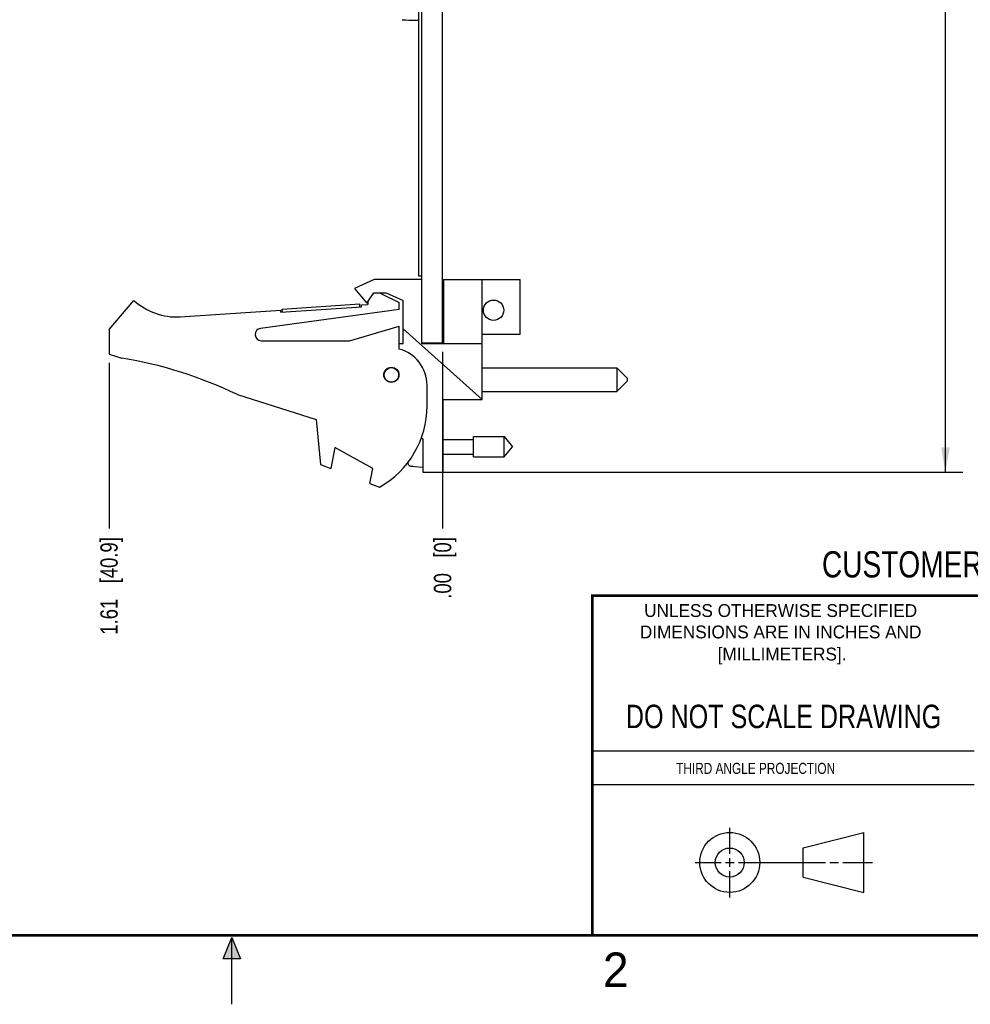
# Model space of a CAD drawing. Header units: inches. Extents: x 0 to 22, y 0 to 17.
# Tile 17 of 26: x 9.5 to 16.3, y 0 to 7.1. Entities that reach past the tile are written whole.
import ezdxf

# ---------------------------------------------------------------- set-up
doc = ezdxf.new("R2010")
doc.units = ezdxf.units.IN
doc.header["$LTSCALE"] = 1.21
doc.header["$MEASUREMENT"] = 0
doc.layers.get('0').update_dxf_attribs({"linetype": 'CONTINUOUS'})
doc.layers.add('DIMENSIONS', color=7, linetype='CONTINUOUS')
doc.styles.get("Standard").update_dxf_attribs({"font": 'txt', "width": 0.8})
doc.styles.add('TEXTSTYLE_2', font='txt')
doc.dimstyles.new('DIMSTYLE_1', dxfattribs={"dimtxt": 0.125, "dimasz": 0.18, "dimexe": 0.18, "dimexo": 0.0625, "dimgap": 0.09, "dimtad": 0, "dimtih": 1, "dimtoh": 1, "dimlfac": 0.666667, "dimzin": 4, "dimdsep": 46, "dimtxsty": 'STANDARD', "dimblk": '_FILLED', "dimblk1": '_FILLED', "dimblk2": '_FILLED', "dimcen": 0.09, "dimadec": 0, "dimazin": 0, "dimtp": 0.01, "dimtm": 0.01, "dimtfac": 1, "dimtofl": 0, "dimtmove": 0, "dimatfit": 3, "dimldrblk": '_FILLED', "dimfxl": 1, "dimtolj": 1, "dimtzin": 4, "dimarcsym": 0})
doc.dimstyles.new('DIMSTYLE_2', dxfattribs={"dimtxt": 0.125, "dimasz": 0.18, "dimexe": 0.18, "dimexo": 0.0625, "dimgap": 0.09, "dimtad": 0, "dimtih": 1, "dimtoh": 1, "dimlfac": 0.666667, "dimzin": 4, "dimdsep": 46, "dimtxsty": 'STANDARD', "dimblk": '_FILLED', "dimblk1": '_FILLED', "dimblk2": '_FILLED', "dimcen": 0.09, "dimadec": 0, "dimazin": 0, "dimtp": 0.01, "dimtm": 0.01, "dimtfac": 1, "dimtofl": 0, "dimtmove": 0, "dimatfit": 3, "dimldrblk": '_FILLED', "dimfxl": 1, "dimtolj": 1, "dimtzin": 4, "dimarcsym": 0})

# ---------------------------------------------------------------- blocks, each defined once
blk = doc.blocks.new('*D3')
at = {"layer": 'DIMENSIONS', "color": 2, "linetype": 'CONTINUOUS'}
blk.add_line((12.5266, 4.725), (12.5266, 3.4456), dxfattribs=at)
at = {"layer": 'DIMENSIONS', "color": 2, "linetype": 'CONTINUOUS', "insert": (12.4641, 3.3831), "char_height": 0.125, "width": 0.725, "attachment_point": 3, "rotation": 90, "line_spacing_factor": 0.9}
blk.add_mtext('.00{\\Ftxt.shx;\\W1.000000;\\H0.125000; }[0]', dxfattribs=at)
blk = doc.blocks.new('_FILLED')
at = {"color": 0, "linetype": 'BYBLOCK'}
blk.add_solid([(0, 0), (-1, 0.174), (-1, -0.174)], dxfattribs=at)
blk = doc.blocks.new('*D4')
at = {"layer": 'DIMENSIONS', "color": 2, "linetype": 'CONTINUOUS'}
blk.add_line((10.1116, 4.6456), (10.1116, 3.4456), dxfattribs=at)
at = {"layer": 'DIMENSIONS', "color": 2, "linetype": 'CONTINUOUS', "insert": (10.0491, 3.3831), "char_height": 0.125, "width": 1.125, "attachment_point": 3, "rotation": 90, "line_spacing_factor": 0.9}
blk.add_mtext('1.61{\\Ftxt.shx;\\W1.000000;\\H0.125000; }[40.9]', dxfattribs=at)
blk = doc.blocks.new('*D16')
at = {"layer": 'DIMENSIONS', "color": 2, "linetype": 'CONTINUOUS'}
for p, q in [((12.5891, 11.452), (16.2923, 11.452)), ((16.1673, 11.452), (16.1673, 7.7783)), ((16.1673, 3.8546), (16.1673, 7.3408)), ((12.4466, 3.8546), (16.2923, 3.8546))]:
    blk.add_line(p, q, dxfattribs=at)
at = {"layer": 'DIMENSIONS', "color": 2, "linetype": 'CONTINUOUS', "xscale": 0.18, "yscale": 0.18, "zscale": 0.18}
for p, rotation in [((16.1673, 11.452), 90), ((16.1673, 3.8546), 270)]:
    blk.add_blockref('_FILLED', p, dxfattribs=dict(at, rotation=rotation))
at = {"layer": 'DIMENSIONS', "color": 2, "linetype": 'CONTINUOUS', "insert": (16.0173, 7.7158), "char_height": 0.125, "width": 0.7, "attachment_point": 2, "line_spacing_factor": 0.9}
blk.add_mtext('5.06\\P[128.6]', dxfattribs=at)

msp = doc.modelspace()

# ---------------------------------------------------------------- hatches: boundary and pattern name
at = {"linetype": 'CONTINUOUS'}
msp.add_hatch(color=2, dxfattribs=at).paths.add_polyline_path([(10.9375, 0.3287), (11, 0.485), (11.0625, 0.3287)])

# ---------------------------------------------------------------- linework, layer by layer
at = {"color": 7, "linetype": 'CONTINUOUS'}
for p, q in [((12.3541, 5.272), (12.3541, 11.437)), ((12.3766, 4.7831), (12.3766, 11.452)), ((12.5266, 4.7875), (12.5266, 11.452)), ((12.0316, 5.2481), (11.8891, 5.1836)), ((12.3766, 5.2481), (12.0316, 5.2481)), ((12.3766, 5.272), (12.3541, 5.272)), ((12.5341, 5.2481), (13.0891, 5.2481)), ((12.5341, 5.2481), (12.5341, 4.7831)), ((12.8131, 4.3796), (12.8131, 5.2481)), ((13.0891, 4.8536), (13.0891, 5.2481)), ((11.8891, 5.1836), (11.9791, 5.0786)), ((11.9791, 5.0786), (12.0288, 5.1536)), ((12.0288, 5.1536), (12.1188, 5.1536)), ((12.0706, 5.1536), (12.2116, 5.0831)), ((12.1188, 5.1536), (12.2416, 5.0981)), ((10.1116, 4.8881), (10.2916, 5.0981)), ((11.3657, 5.035), (11.927, 5.0717)), ((11.9284, 5.0493), (11.927, 5.0717)), ((11.9387, 5.065), (11.9866, 5.0681)), ((11.9397, 5.05), (11.9387, 5.065)), ((11.9866, 5.0899), (11.9866, 5.0681)), ((12.2116, 5.0306), (12.2116, 5.0831)), ((12.2416, 4.7831), (12.2416, 5.0981)), ((10.6269, 4.9791), (11.3549, 5.0268)), ((12.2116, 5.0306), (11.2081, 4.8952)), ((11.3559, 5.0118), (11.3549, 5.0268)), ((11.3559, 5.0118), (11.9397, 5.05)), ((11.3671, 5.0125), (11.3657, 5.035)), ((10.1116, 4.8881), (10.1116, 4.7081)), ((11.8516, 4.8056), (12.2116, 4.9106)), ((12.2116, 4.7456), (12.2116, 4.9106)), ((12.8131, 4.3796), (12.2416, 4.8906)), ((12.8131, 4.8536), (13.0891, 4.8536)), ((11.2141, 4.8056), (11.8516, 4.8056)), ((12.2416, 4.7831), (12.2116, 4.7831)), ((12.5266, 4.7875), (12.3766, 4.7875)), ((12.8131, 4.7831), (12.3766, 4.7831)), ((10.1116, 4.7081), (10.2046, 4.6788)), ((12.8131, 4.6103), (13.7881, 4.6103)), ((13.8631, 4.5353), (13.7881, 4.6103)), ((13.7881, 4.6103), (13.7881, 4.4378)), ((13.8631, 4.5128), (13.7881, 4.4378)), ((13.8631, 4.5353), (13.8631, 4.5128)), ((12.4141, 4.3331), (12.4141, 4.4842)), ((12.8131, 4.4378), (13.7881, 4.4378)), ((11.0415, 4.4152), (11.6116, 4.2356)), ((12.5311, 4.3796), (12.8131, 4.3796)), ((12.5311, 3.8546), (12.5311, 4.3796)), ((11.6116, 4.2356), (11.6416, 3.9101)), ((12.3724, 4.1044), (12.3841, 4.0946)), ((12.3841, 4.0946), (12.3841, 3.8546)), ((12.5311, 4.0902), (12.7496, 4.0902)), ((12.7496, 4.1115), (12.9718, 4.1115)), ((12.7496, 3.9638), (12.7496, 4.1115)), ((12.9718, 4.1115), (13.0337, 4.0376)), ((12.9718, 3.9638), (12.9718, 4.1115)), ((11.7466, 4.0313), (11.7166, 3.8813)), ((12.0225, 3.8813), (11.7466, 4.0313)), ((12.9718, 3.9638), (13.0337, 4.0376)), ((12.5311, 3.9851), (12.7496, 3.9851)), ((12.7496, 3.9638), (12.9718, 3.9638)), ((11.6416, 3.9101), (11.7166, 3.8813)), ((12.0007, 3.772), (12.0225, 3.8813)), ((12.2984, 3.897), (12.3102, 3.8964)), ((12.3102, 3.8964), (12.3221, 3.8957)), ((12.3221, 3.8957), (12.3221, 3.8942)), ((12.3221, 3.8942), (12.3841, 3.8906)), ((12.3841, 3.8546), (12.5311, 3.8546)), ((12.0007, 3.772), (12.0706, 3.7451)), ((15.1374, 1.132), (15.5769, 1.2447)), ((15.5769, 0.8105), (15.5769, 1.2447)), ((15.1374, 0.9219), (15.1374, 1.132)), ((15.1374, 0.9219), (15.5769, 0.8105))]:
    msp.add_line(p, q, dxfattribs=at)
at = {"color": 2, "linetype": 'CONTINUOUS'}
for p, q in [((13.61, 1.835), (16.375, 1.835)), ((16.375, 1.5888), (13.61, 1.5888)), ((14.6059, 1.0901), (14.6059, 1.2769)), ((14.3557, 1.0276), (14.5434, 1.0276)), ((14.5747, 1.0276), (14.6372, 1.0276)), ((14.6059, 0.9964), (14.6059, 1.0589)), ((14.6684, 1.0276), (15.2987, 1.0276)), ((15.3299, 1.0276), (15.3924, 1.0276)), ((15.4237, 1.0276), (15.6394, 1.0276)), ((14.6059, 0.7723), (14.6059, 0.9651)), ((10.9375, 0.3287), (11, 0.485)), ((11, 0.485), (11.0625, 0.3287)), ((11, 0), (11, 0.485)), ((11.0625, 0.3287), (10.9375, 0.3287))]:
    msp.add_line(p, q, dxfattribs=at)
at = {"color": 7, "linetype": 'CONTINUOUS', "const_width": 0.02}
for points in [[(13.6, 2.9595), (21.5, 2.96)], [(13.61, 0.5), (13.61, 2.96)], [(0.5, 0.5), (21.5, 0.5)]]:
    msp.add_lwpolyline(points, dxfattribs=at)
at = {"color": 7, "linetype": 'CONTINUOUS'}
for centre, radius in [((12.8956, 5.0267), 0.0738), ((12.1561, 4.5581), 0.0548), ((12.1561, 4.5581), 0.0525), ((14.6059, 1.0276), 0.2171), ((14.6054, 1.0269), 0.105)]:
    msp.add_circle(centre, radius, dxfattribs=at)
for centre, radius, start, end in [((12.3201, 8.2532), 1.126, 265.61507, 265.77568), ((12.3243, 8.2535), 1.1262, 265.61512, 269.99993), ((12.3243, 8.2536), 1.1264, 270.00009, 271.51444), ((10.5975, 5.4281), 0.45, 227.16657, 273.74672), ((11.2141, 4.8506), 0.045, 97.68448, 270), ((12.1441, 4.4842), 0.27, 0, 75.52249), ((9.7196, 1.6788), 3.039, 64.21446, 80.81669), ((11.7391, 4.3331), 0.675, 299.41364, 360), ((12.7296, 4.0376), 0.469, 193.92375, 195.21193), ((12.3003, 3.9209), 0.0242, 195.21538, 203.97072), ((12.2997, 3.9204), 0.0234, 257.61754, 266.65148)]:
    msp.add_arc(centre, radius, start, end, dxfattribs=at)
msp.add_open_spline([(12.2947, 3.8976), (12.2929, 3.8979), (12.2894, 3.8992), (12.2847, 3.9022), (12.2808, 3.9062), (12.2789, 3.9094), (12.2782, 3.9111)], degree=3, knots=[0, 0, 0, 0, 0.249992, 0.499991, 0.749994, 1, 1, 1, 1], dxfattribs=at)

# ---------------------------------------------------------------- texts
at = {"color": 7, "linetype": 'CONTINUOUS', "attachment_point": 2, "line_spacing_factor": 0.9}
for s, insert, char_height, width in [('CUSTOMER DRAWING', (16.3742, 3.2811), 0.19, 2.432), ('DO NOT SCALE DRAWING', (14.9953, 2.1698), 0.17, 2.72)]:
    msp.add_mtext(s, dxfattribs=dict(at, insert=insert, char_height=char_height, width=width))
at = {"color": 2, "linetype": 'CONTINUOUS', "line_spacing_factor": 0.9, "style": 'TEXTSTYLE_2'}
for s, insert, char_height, width, attachment_point in [('UNLESS OTHERWISE SPECIFIED', (14.9742, 2.8979), 0.093, 2.418, 2), ('DIMENSIONS ARE IN INCHES AND', (14.9742, 2.7431), 0.093, 2.604, 2), ('[MILLIMETERS].', (14.9844, 2.5829), 0.093, 1.302, 2), ('2', (13.6875, 0.375), 0.25, 0.25, 1)]:
    msp.add_mtext(s, dxfattribs=dict(at, insert=insert, char_height=char_height, width=width, attachment_point=attachment_point))
at = {"color": 2, "linetype": 'CONTINUOUS', "insert": (14.2178, 1.7486), "char_height": 0.08, "width": 1.408, "attachment_point": 1, "line_spacing_factor": 0.9}
msp.add_mtext('THIRD ANGLE PROJECTION', dxfattribs=at)

# ---------------------------------------------------------------- dimensions: what is measured, and where the dimension line sits
at = {"layer": 'DIMENSIONS', "color": 2, "linetype": 'CONTINUOUS'}
dim = msp.add_linear_dim(base=(16.1673, 11.452), p1=(12.4466, 3.8546), p2=(12.5891, 11.452), angle=90, dimstyle='DIMSTYLE_2', dxfattribs=at)
dim.commit()
dim.dimension.update_dxf_attribs({"geometry": '*D16', "text_midpoint": (16.0423, 7.5596), "dimtype": 160})
for feature_location, offset, origin, picture, middle in [((12.5265858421, 4.7250024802), (0, -1.279388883), (12.5265858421, 4.7875024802), '*D3', (12.6162005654, 2.8418142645)), ((10.1116, 4.6456), (0, -1.2), (12.5266, 4.7081), '*D4', (10.2236, 2.5971))]:
    dim = msp.add_ordinate_dim(feature_location=feature_location, offset=offset, dtype=1, origin=origin, dimstyle='DIMSTYLE_1', dxfattribs=at)
    dim.commit()
    dim.dimension.update_dxf_attribs({"geometry": picture, "text_midpoint": middle})

doc.saveas('drawing.dxf')
